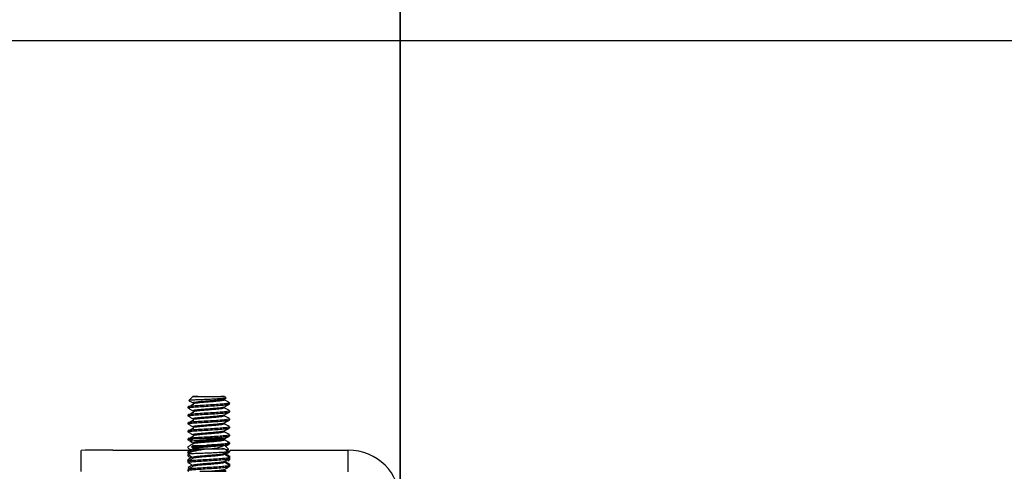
# Model space of a CAD drawing. Header units: inches. Extents: x 0.3 to 33.8, y 0.2 to 21.7.
# Tile 38 of 209: x 7.252 to 8.023, y 9.911 to 10.265. Entities that reach past the tile are written whole.
import ezdxf

# ---------------------------------------------------------------- set-up
doc = ezdxf.new("R2010")
doc.units = ezdxf.units.IN
doc.header["$MEASUREMENT"] = 0
doc.layers.add('BORDERS', color=7, linetype='Continuous')
doc.styles.add('SLDTEXTSTYLE0', font='TXT', dxfattribs={"width": 0.75})
doc.dimstyles.new('SLDDIMSTYLE0', dxfattribs={"dimtxt": 0.137795, "dimasz": 0.14, "dimexe": 0, "dimexo": 0.0625, "dimgap": 0.034449, "dimtad": 1, "dimdec": 3, "dimlfac": 5, "dimrnd": 1e-09, "dimzin": 12, "dimdsep": 46, "dimtxsty": 'SLDTEXTSTYLE0', "dimblk1": 'CLOSED', "dimblk2": 'CLOSED', "dimsah": 1, "dimcen": 0.09, "dimadec": 0, "dimazin": 3, "dimtfac": 1, "dimtdec": 3, "dimtofl": 0, "dimtmove": 0, "dimatfit": 3, "dimldrblk": 'CLOSED', "dimfxl": 0, "dimfrac": 2, "dimtolj": 1, "dimtzin": 12, "dimarcsym": 0})
doc.dimstyles.new('SLDDIMSTYLE1', dxfattribs={"dimtxt": 0.137795, "dimasz": 0.14, "dimexe": 0, "dimexo": 0.0625, "dimgap": 0.034449, "dimtad": 1, "dimdec": 3, "dimlfac": 5, "dimrnd": 1e-09, "dimzin": 4, "dimdsep": 46, "dimtxsty": 'SLDTEXTSTYLE0', "dimblk1": 'CLOSED', "dimblk2": 'CLOSED', "dimsah": 1, "dimcen": 0.09, "dimadec": 0, "dimazin": 1, "dimtfac": 1, "dimtdec": 3, "dimtofl": 0, "dimtmove": 0, "dimatfit": 3, "dimldrblk": 'CLOSED', "dimfxl": 0, "dimfrac": 2, "dimtolj": 1, "dimtzin": 12, "dimarcsym": 0})

# ---------------------------------------------------------------- blocks, each defined once
blk = doc.blocks.new('_Closed')
at = {"color": 0, "linetype": 'ByBlock', "lineweight": -2}
for p, q in [((-1, 0.166667), (0, 0)), ((-1, 0.166667), (-1, -0.166667)), ((0, 0), (-1, -0.166667)), ((0, 0), (-1, 0))]:
    blk.add_line(p, q, dxfattribs=at)
blk = doc.blocks.new('_D')
at = {"layer": 'BORDERS'}
for p, q in [((7.51022, 10.86735), (6.37408, 10.86735)), ((6.41345, 9.28819), (6.41345, 10.86735)), ((5.98853, 10.45494), (5.98853, 10.49693)), ((5.98853, 10.49693), (6.20728, 10.49693)), ((6.20728, 10.49693), (6.20728, 10.45494)), ((5.98853, 10.1495), (5.98853, 10.10751)), ((6.20728, 10.10751), (6.20728, 10.1495)), ((5.98853, 10.10751), (6.20728, 10.10751)), ((7.53522, 9.28819), (6.37408, 9.28819))]:
    blk.add_line(p, q, dxfattribs=at)
at = {"layer": 'BORDERS', "xscale": 0.14, "yscale": 0.14}
for p, rotation in [((6.41345, 10.86735, -0.18439), 90.0000000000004), ((6.41345, 9.28819, -0.18439), 270.0000000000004)]:
    blk.add_blockref('_Closed', p, dxfattribs=dict(at, rotation=rotation))
at = {"layer": 'BORDERS', "char_height": 0.137795, "attachment_point": 1, "rotation": 90, "style": 'SLDTEXTSTYLE0'}
for s, insert in [('7.896', (6.23582, 10.07314)), ('201', (6.02965, 10.1495))]:
    blk.add_mtext(s, dxfattribs=dict(at, insert=insert))
blk = doc.blocks.new('_D_3')
at = {"layer": 'BORDERS'}
for p, q in [((9.74959, 10.20882), (9.74959, 8.77454)), ((7.54959, 9.38382), (7.54959, 8.77454)), ((8.47345, 9.23883), (8.43146, 9.23883)), ((8.43146, 9.23883), (8.43146, 9.02008)), ((8.77889, 9.23883), (8.82088, 9.23883)), ((8.82088, 9.23883), (8.82088, 9.02008)), ((8.43146, 9.02008), (8.47345, 9.02008)), ((8.82088, 9.02008), (8.77889, 9.02008)), ((7.54959, 8.81391), (9.74959, 8.81391))]:
    blk.add_line(p, q, dxfattribs=at)
at = {"layer": 'BORDERS', "xscale": 0.14, "yscale": 0.14, "rotation": 180.0000000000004}
blk.add_blockref('_Closed', (7.54959, 8.81391, -0.18439), dxfattribs=at)
at = {"layer": 'BORDERS', "xscale": 0.14, "yscale": 0.14}
blk.add_blockref('_Closed', (9.74959, 8.81391, -0.18439), dxfattribs=at)
at = {"layer": 'BORDERS', "char_height": 0.137795, "attachment_point": 1, "style": 'SLDTEXTSTYLE0'}
for s, insert in [('279', (8.47345, 9.19771)), ('11.000', (8.34618, 8.99154))]:
    blk.add_mtext(s, dxfattribs=dict(at, insert=insert))
blk = doc.blocks.new('_D_4')
at = {"layer": 'BORDERS'}
for p, q in [((7.12007, 10.24816), (7.12007, 10.58982)), ((6.69515, 10.45494), (6.69515, 10.49693)), ((6.69515, 10.49693), (6.9139, 10.49693)), ((6.9139, 10.49693), (6.9139, 10.45494)), ((9.71022, 10.24816), (7.0807, 10.24816)), ((7.12007, 9.28819), (7.12007, 10.24816)), ((6.69515, 10.1495), (6.69515, 10.10751)), ((6.9139, 10.10751), (6.9139, 10.1495)), ((6.69515, 10.10751), (6.9139, 10.10751)), ((7.53522, 9.28819), (7.0807, 9.28819))]:
    blk.add_line(p, q, dxfattribs=at)
at = {"layer": 'BORDERS', "xscale": 0.14, "yscale": 0.14}
for p, rotation in [((7.12007, 10.24816, -0.18439), 90.0000000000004), ((7.12007, 9.28819, -0.18439), 270.0000000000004)]:
    blk.add_blockref('_Closed', p, dxfattribs=dict(at, rotation=rotation))
at = {"layer": 'BORDERS', "char_height": 0.137795, "attachment_point": 1, "rotation": 90, "style": 'SLDTEXTSTYLE0'}
for s, insert in [('4.800', (6.94244, 10.07314)), ('122', (6.73628, 10.1495))]:
    blk.add_mtext(s, dxfattribs=dict(at, insert=insert))

msp = doc.modelspace()

# ---------------------------------------------------------------- linework, layer by layer
at = {"color": 7, "linetype": 'Continuous', "lineweight": 25}
for p, q in [((7.54959, 10.84814), (7.54959, 9.86993)), ((7.54959, 9.86993), (7.54959, 10.84814)), ((7.38709, 9.96943), (7.38408, 9.96641)), ((7.38817, 9.96947), (7.38882, 9.96948)), ((7.39624, 9.96953), (7.39732, 9.96954)), ((7.41175, 9.9674), (7.41301, 9.96813)), ((7.41311, 9.96839), (7.41208, 9.96943)), ((7.38319, 9.96134), (7.38319, 9.96056)), ((7.41599, 9.95743), (7.41599, 9.95821)), ((7.38319, 9.95509), (7.38319, 9.95431)), ((7.38319, 9.94884), (7.38319, 9.94806)), ((7.41599, 9.95118), (7.41599, 9.95196)), ((7.38319, 9.94259), (7.38319, 9.94181)), ((7.41599, 9.94493), (7.41599, 9.94571)), ((7.38319, 9.93634), (7.38319, 9.93556)), ((7.38319, 9.93554), (7.3851, 9.93443)), ((7.38709, 9.93642), (7.38506, 9.93438)), ((7.40516, 9.93652), (7.40609, 9.93652)), ((7.4116, 9.93645), (7.41196, 9.93644)), ((7.41599, 9.93252), (7.41456, 9.93395)), ((7.41599, 9.93868), (7.41599, 9.93946)), ((7.41599, 9.93243), (7.41599, 9.93321)), ((7.29959, 9.91079), (7.29959, 9.92725)), ((7.32459, 9.92748), (7.38543, 9.92748)), ((7.38319, 9.93009), (7.38319, 9.92994)), ((7.38319, 9.92994), (7.38319, 9.92916)), ((7.38407, 9.92539), (7.38319, 9.92451)), ((7.38327, 9.92527), (7.3837, 9.92502)), ((7.38354, 9.93001), (7.38349, 9.92994)), ((7.38349, 9.92916), (7.38362, 9.92936)), ((7.38709, 9.93116), (7.38604, 9.9301)), ((7.38605, 9.9299), (7.38736, 9.92914)), ((7.38709, 9.92842), (7.38688, 9.9282)), ((7.38776, 9.92838), (7.38688, 9.9282)), ((7.38832, 9.92837), (7.38776, 9.92838)), ((7.39622, 9.92831), (7.39518, 9.92831)), ((7.40367, 9.93105), (7.40262, 9.93105)), ((7.4113, 9.93112), (7.41071, 9.93111)), ((7.41208, 9.93116), (7.4113, 9.93112)), ((7.41516, 9.92808), (7.41208, 9.93116)), ((7.41417, 9.92633), (7.41208, 9.92842)), ((7.41587, 9.92696), (7.41578, 9.92701)), ((7.41599, 9.92604), (7.41599, 9.92682)), ((7.41602, 9.92748), (7.50884, 9.92748)), ((7.50884, 9.91056), (7.50884, 9.92748)), ((7.38319, 9.92369), (7.38319, 9.92291)), ((7.38319, 9.91989), (7.38319, 9.91911)), ((7.38319, 9.91862), (7.38319, 9.91784)), ((7.38327, 9.91902), (7.38354, 9.91887)), ((7.38354, 9.92377), (7.38349, 9.92369)), ((7.38411, 9.92017), (7.38352, 9.91996)), ((7.41476, 9.91901), (7.41591, 9.91968)), ((7.41574, 9.91968), (7.41568, 9.91979)), ((7.41599, 9.92223), (7.41599, 9.92301)), ((7.41599, 9.92097), (7.41599, 9.92175)), ((7.41599, 9.91979), (7.41599, 9.92057)), ((7.38319, 9.91237), (7.38319, 9.91159)), ((7.38324, 9.91152), (7.38409, 9.91103)), ((7.38411, 9.91392), (7.38352, 9.91371)), ((7.41307, 9.91101), (7.41181, 9.91175)), ((7.41599, 9.91598), (7.41599, 9.91676)), ((7.41599, 9.91472), (7.41599, 9.9155))]:
    msp.add_line(p, q, dxfattribs=at)
at = {"color": 7, "linetype": 'Continuous', "lineweight": 25, "flags": 128}
for points in [[(7.39732, 9.96954), (7.40239, 9.96954), (7.40699, 9.96952), (7.41038, 9.96948), (7.41199, 9.96944), (7.41156, 9.96939), (7.40915, 9.96935), (7.40517, 9.96932), (7.40027, 9.96931), (7.39526, 9.96932), (7.39096, 9.96934), (7.38808, 9.96938), (7.38709, 9.96943), (7.38817, 9.96947)], [(7.41196, 9.93644), (7.41163, 9.93639), (7.40931, 9.93635), (7.40539, 9.93632), (7.40051, 9.93631), (7.39549, 9.93631), (7.39113, 9.93634), (7.38817, 9.93637), (7.38709, 9.93642), (7.38807, 9.93647), (7.39095, 9.9365), (7.39525, 9.93653), (7.40026, 9.93654), (7.40516, 9.93652)], [(7.38776, 9.92838), (7.38713, 9.92843), (7.38856, 9.92847), (7.3918, 9.92851), (7.39633, 9.92853), (7.40139, 9.92853), (7.40615, 9.92851), (7.40984, 9.92848), (7.41183, 9.92844), (7.41181, 9.92839), (7.40977, 9.92835), (7.40606, 9.92832), (7.40128, 9.9283), (7.39622, 9.92831)], [(7.39273, 9.91091), (7.39438, 9.9109), (7.39959, 9.91089), (7.40479, 9.9109), (7.4092, 9.91093), (7.41215, 9.91097), (7.41319, 9.91102), (7.41304, 9.91104)]]:
    msp.add_lwpolyline(points, dxfattribs=at)
at = {"color": 7, "linetype": 'Continuous', "lineweight": 25}
for centre, radius, start, end in [((7.31834, 9.24407), 0.68345, 89.47608, 91.57212), ((7.39739, 10.28238), 0.35137, 268.32101, 270.85301), ((7.41388, 9.95917), 0.02674, 269.23424, 274.5102), ((7.50884, 9.88674), 0.04075, 0.0012, 90.0012), ((7.3843, 9.93357), 0.00913, 263.00235, 271.97385)]:
    msp.add_arc(centre, radius, start, end, dxfattribs=at)
for points, knots in [([(7.38342, 9.96054), (7.38343, 9.96062), (7.38346, 9.96082), (7.38643, 9.96113), (7.39135, 9.96148), (7.39762, 9.96185), (7.40415, 9.96224), (7.41004, 9.96266), (7.41415, 9.9631), (7.41613, 9.96344), (7.4158, 9.96364), (7.41572, 9.96368)], [0, 0, 0, 0, 0.093937, 0.21808, 0.342224, 0.466367, 0.590511, 0.714654, 0.838798, 0.962941, 1, 1, 1, 1]), ([(7.41572, 9.96446), (7.4158, 9.96442), (7.41613, 9.96422), (7.41415, 9.96388), (7.41004, 9.96344), (7.40415, 9.96303), (7.39762, 9.96263), (7.39135, 9.96226), (7.38643, 9.96191), (7.3835, 9.9616), (7.38347, 9.96142), (7.38345, 9.96134)], [0, 0, 0, 0, 0.037315, 0.162315, 0.287315, 0.412315, 0.537315, 0.662315, 0.787315, 0.912315, 1, 1, 1, 1]), ([(7.38409, 9.96627), (7.38447, 9.96605), (7.38552, 9.96544), (7.38658, 9.96482), (7.38726, 9.96443)], [0, 0, 0, 0, 0.357418, 1, 1, 1, 1]), ([(7.41305, 9.96833), (7.41308, 9.96826), (7.41316, 9.96811), (7.41148, 9.96788), (7.40847, 9.96764), (7.40435, 9.9674), (7.39956, 9.96719), (7.39465, 9.96698), (7.39013, 9.9668), (7.38658, 9.96661), (7.38437, 9.96646), (7.3842, 9.96637), (7.38413, 9.96632)], [0, 0, 0, 0, 0.074823, 0.174246, 0.274278, 0.377298, 0.480246, 0.586223, 0.692813, 0.801009, 0.911214, 1, 1, 1, 1]), ([(7.41159, 9.96697), (7.41175, 9.96687), (7.41214, 9.96663), (7.41059, 9.96624), (7.40744, 9.96582), (7.40302, 9.96541), (7.3981, 9.96501), (7.39341, 9.96464), (7.38962, 9.96427), (7.38748, 9.96392), (7.38689, 9.96366), (7.38764, 9.9635), (7.38782, 9.96346)], [0, 0, 0, 0, 0.074846, 0.185895, 0.296944, 0.407994, 0.519043, 0.630092, 0.741142, 0.852191, 0.96324, 1, 1, 1, 1]), ([(7.41173, 9.96759), (7.41179, 9.96754), (7.41203, 9.96736), (7.41055, 9.96702), (7.40745, 9.9666), (7.40302, 9.96619), (7.39811, 9.96579), (7.39339, 9.96542), (7.38968, 9.96506), (7.38743, 9.96473), (7.38741, 9.96452), (7.38741, 9.96443)], [0, 0, 0, 0, 0.036811, 0.160202, 0.283592, 0.406983, 0.530374, 0.653765, 0.777156, 0.900546, 1, 1, 1, 1]), ([(7.38882, 9.96948), (7.38909, 9.96948), (7.39009, 9.9695), (7.39247, 9.96952), (7.395, 9.96953), (7.39624, 9.96953)], [0, 0, 0, 0, 0.162169, 0.591359, 1, 1, 1, 1]), ([(7.41175, 9.96115), (7.41243, 9.96155), (7.41379, 9.96234), (7.41515, 9.96313), (7.41584, 9.96353)], [0, 0, 0, 0, 0.499623, 1, 1, 1, 1]), ([(7.41588, 9.9646), (7.4152, 9.96499), (7.41383, 9.96579), (7.41247, 9.96658), (7.41179, 9.96698)], [0, 0, 0, 0, 0.500442, 1, 1, 1, 1]), ([(7.38319, 9.96054), (7.38387, 9.96015), (7.38522, 9.95936), (7.38658, 9.95857), (7.38726, 9.95818)], [0, 0, 0, 0, 0.50012, 1, 1, 1, 1]), ([(7.38342, 9.95429), (7.38343, 9.95437), (7.38346, 9.95457), (7.38643, 9.95488), (7.39135, 9.95523), (7.39762, 9.9556), (7.40415, 9.956), (7.41004, 9.95641), (7.41415, 9.95685), (7.41613, 9.95719), (7.4158, 9.95739), (7.41572, 9.95743)], [0, 0, 0, 0, 0.093937, 0.21808, 0.342224, 0.466367, 0.590511, 0.714654, 0.838798, 0.962941, 1, 1, 1, 1]), ([(7.41572, 9.95821), (7.4158, 9.95817), (7.41613, 9.95797), (7.41415, 9.95763), (7.41004, 9.95719), (7.40415, 9.95678), (7.39762, 9.95638), (7.39135, 9.95601), (7.38643, 9.95566), (7.3835, 9.95535), (7.38347, 9.95517), (7.38345, 9.95509)], [0, 0, 0, 0, 0.037315, 0.162315, 0.287315, 0.412315, 0.537315, 0.662315, 0.787315, 0.912315, 1, 1, 1, 1]), ([(7.38762, 9.96346), (7.38697, 9.96307), (7.3857, 9.9623), (7.38443, 9.96153), (7.3838, 9.96115)], [0, 0, 0, 0, 0.50836, 1, 1, 1, 1]), ([(7.38762, 9.95721), (7.38697, 9.95682), (7.3857, 9.95605), (7.38443, 9.95528), (7.3838, 9.9549)], [0, 0, 0, 0, 0.50836, 1, 1, 1, 1]), ([(7.41159, 9.96072), (7.41175, 9.96062), (7.41214, 9.96038), (7.41059, 9.95999), (7.40744, 9.95957), (7.40302, 9.95916), (7.3981, 9.95876), (7.39341, 9.95839), (7.38962, 9.95802), (7.38748, 9.95767), (7.38689, 9.95741), (7.38764, 9.95725), (7.38782, 9.95721)], [0, 0, 0, 0, 0.074846, 0.185895, 0.296944, 0.407994, 0.519043, 0.630092, 0.741142, 0.852191, 0.96324, 1, 1, 1, 1]), ([(7.41173, 9.96134), (7.41179, 9.96129), (7.41203, 9.96111), (7.41055, 9.96077), (7.40745, 9.96035), (7.40302, 9.95994), (7.39811, 9.95954), (7.39339, 9.95917), (7.38968, 9.95881), (7.38743, 9.95848), (7.38741, 9.95827), (7.38741, 9.95818)], [0, 0, 0, 0, 0.036811, 0.160202, 0.283592, 0.406983, 0.530374, 0.653765, 0.777156, 0.900546, 1, 1, 1, 1]), ([(7.41175, 9.9549), (7.41243, 9.9553), (7.41379, 9.95609), (7.41515, 9.95688), (7.41584, 9.95728)], [0, 0, 0, 0, 0.499623, 1, 1, 1, 1]), ([(7.41588, 9.95835), (7.4152, 9.95875), (7.41383, 9.95954), (7.41247, 9.96033), (7.41179, 9.96073)], [0, 0, 0, 0, 0.500442, 1, 1, 1, 1]), ([(7.38319, 9.95429), (7.38387, 9.9539), (7.38522, 9.95311), (7.38658, 9.95232), (7.38726, 9.95193)], [0, 0, 0, 0, 0.50012, 1, 1, 1, 1]), ([(7.38342, 9.94804), (7.38343, 9.94812), (7.38346, 9.94832), (7.38643, 9.94863), (7.39135, 9.94898), (7.39762, 9.94935), (7.40415, 9.94975), (7.41004, 9.95016), (7.41415, 9.9506), (7.41613, 9.95094), (7.4158, 9.95114), (7.41572, 9.95118)], [0, 0, 0, 0, 0.093937, 0.21808, 0.342224, 0.466367, 0.590511, 0.714654, 0.838798, 0.962941, 1, 1, 1, 1]), ([(7.41572, 9.95196), (7.4158, 9.95192), (7.41613, 9.95172), (7.41415, 9.95138), (7.41004, 9.95094), (7.40415, 9.95053), (7.39762, 9.95013), (7.39135, 9.94976), (7.38643, 9.94941), (7.3835, 9.9491), (7.38347, 9.94892), (7.38345, 9.94884)], [0, 0, 0, 0, 0.037315, 0.162315, 0.287315, 0.412315, 0.537315, 0.662315, 0.787315, 0.912315, 1, 1, 1, 1]), ([(7.38762, 9.95096), (7.38697, 9.95057), (7.3857, 9.9498), (7.38443, 9.94903), (7.3838, 9.94865)], [0, 0, 0, 0, 0.50836, 1, 1, 1, 1]), ([(7.41159, 9.95447), (7.41175, 9.95437), (7.41214, 9.95413), (7.41059, 9.95374), (7.40744, 9.95332), (7.40302, 9.95291), (7.3981, 9.95251), (7.39341, 9.95214), (7.38962, 9.95178), (7.38748, 9.95142), (7.38689, 9.95116), (7.38764, 9.951), (7.38782, 9.95096)], [0, 0, 0, 0, 0.074846, 0.185895, 0.296944, 0.407994, 0.519043, 0.630092, 0.741142, 0.852191, 0.96324, 1, 1, 1, 1]), ([(7.41159, 9.94822), (7.41175, 9.94812), (7.41214, 9.94788), (7.41059, 9.94749), (7.40744, 9.94707), (7.40302, 9.94666), (7.3981, 9.94626), (7.39341, 9.94589), (7.38962, 9.94553), (7.38748, 9.94517), (7.38689, 9.94491), (7.38764, 9.94475), (7.38782, 9.94471)], [0, 0, 0, 0, 0.074846, 0.185895, 0.296944, 0.407994, 0.519043, 0.630092, 0.741142, 0.852191, 0.96324, 1, 1, 1, 1]), ([(7.41173, 9.95509), (7.41179, 9.95504), (7.41203, 9.95486), (7.41055, 9.95452), (7.40745, 9.9541), (7.40302, 9.95369), (7.39811, 9.95329), (7.39339, 9.95292), (7.38968, 9.95256), (7.38743, 9.95223), (7.38741, 9.95202), (7.38741, 9.95193)], [0, 0, 0, 0, 0.036811, 0.160202, 0.283592, 0.406983, 0.530374, 0.653765, 0.777156, 0.900546, 1, 1, 1, 1]), ([(7.41173, 9.94884), (7.41179, 9.94879), (7.41203, 9.94861), (7.41055, 9.94827), (7.40745, 9.94785), (7.40302, 9.94744), (7.39811, 9.94704), (7.39339, 9.94667), (7.38968, 9.94631), (7.38743, 9.94598), (7.38741, 9.94577), (7.38741, 9.94568)], [0, 0, 0, 0, 0.036811, 0.160202, 0.283592, 0.406983, 0.530374, 0.653765, 0.777156, 0.900546, 1, 1, 1, 1]), ([(7.41175, 9.94865), (7.41243, 9.94905), (7.41379, 9.94984), (7.41515, 9.95063), (7.41584, 9.95103)], [0, 0, 0, 0, 0.499623, 1, 1, 1, 1]), ([(7.41588, 9.9521), (7.4152, 9.9525), (7.41383, 9.95329), (7.41247, 9.95408), (7.41179, 9.95448)], [0, 0, 0, 0, 0.500442, 1, 1, 1, 1]), ([(7.41588, 9.94585), (7.4152, 9.94625), (7.41383, 9.94704), (7.41247, 9.94783), (7.41179, 9.94823)], [0, 0, 0, 0, 0.500442, 1, 1, 1, 1]), ([(7.38319, 9.94804), (7.38387, 9.94765), (7.38522, 9.94686), (7.38658, 9.94607), (7.38726, 9.94568)], [0, 0, 0, 0, 0.50012, 1, 1, 1, 1]), ([(7.38319, 9.94179), (7.38387, 9.9414), (7.38522, 9.94061), (7.38658, 9.93982), (7.38726, 9.93943)], [0, 0, 0, 0, 0.50012, 1, 1, 1, 1]), ([(7.38342, 9.94179), (7.38343, 9.94187), (7.38346, 9.94207), (7.38643, 9.94238), (7.39135, 9.94273), (7.39762, 9.9431), (7.40415, 9.9435), (7.41004, 9.94391), (7.41415, 9.94435), (7.41613, 9.94469), (7.4158, 9.94489), (7.41572, 9.94493)], [0, 0, 0, 0, 0.093937, 0.21808, 0.342224, 0.466367, 0.590511, 0.714654, 0.838798, 0.962941, 1, 1, 1, 1]), ([(7.41572, 9.94571), (7.4158, 9.94567), (7.41613, 9.94547), (7.41415, 9.94513), (7.41004, 9.94469), (7.40415, 9.94428), (7.39762, 9.94388), (7.39135, 9.94351), (7.38643, 9.94316), (7.3835, 9.94285), (7.38347, 9.94267), (7.38345, 9.94259)], [0, 0, 0, 0, 0.0373146, 0.1623146, 0.2873146, 0.4123146, 0.5373146, 0.6623146, 0.7873146, 0.9123146, 1, 1, 1, 1]), ([(7.38762, 9.94471), (7.38697, 9.94432), (7.3857, 9.94355), (7.38443, 9.94278), (7.3838, 9.9424)], [0, 0, 0, 0, 0.50836, 1, 1, 1, 1]), ([(7.41159, 9.94197), (7.41175, 9.94187), (7.41214, 9.94163), (7.41059, 9.94124), (7.40744, 9.94082), (7.40302, 9.94041), (7.3981, 9.94001), (7.39341, 9.93964), (7.38962, 9.93928), (7.38748, 9.93892), (7.38689, 9.93866), (7.38764, 9.9385), (7.38782, 9.93846)], [0, 0, 0, 0, 0.074846, 0.185895, 0.296944, 0.407994, 0.519043, 0.630092, 0.741142, 0.852191, 0.96324, 1, 1, 1, 1]), ([(7.41173, 9.94259), (7.41179, 9.94255), (7.41203, 9.94236), (7.41055, 9.94202), (7.40745, 9.9416), (7.40302, 9.94119), (7.39811, 9.94079), (7.39339, 9.94042), (7.38968, 9.94006), (7.38743, 9.93973), (7.38741, 9.93952), (7.38741, 9.93943)], [0, 0, 0, 0, 0.036811, 0.160202, 0.283592, 0.406983, 0.530374, 0.653765, 0.777156, 0.900546, 1, 1, 1, 1]), ([(7.41175, 9.9424), (7.41243, 9.9428), (7.41379, 9.94359), (7.41515, 9.94438), (7.41584, 9.94478)], [0, 0, 0, 0, 0.499623, 1, 1, 1, 1]), ([(7.41588, 9.9396), (7.4152, 9.94), (7.41383, 9.94079), (7.41247, 9.94158), (7.41179, 9.94198)], [0, 0, 0, 0, 0.500442, 1, 1, 1, 1]), ([(7.38342, 9.93554), (7.38345, 9.93562), (7.38353, 9.93582), (7.38529, 9.93603), (7.3872, 9.93617), (7.38745, 9.93618)], [0, 0, 0, 0, 0.3963565, 0.9201683, 1, 1, 1, 1]), ([(7.41572, 9.93946), (7.4158, 9.93942), (7.41613, 9.93922), (7.41415, 9.93888), (7.41004, 9.93845), (7.40415, 9.93803), (7.39762, 9.93763), (7.39135, 9.93726), (7.38643, 9.93691), (7.3835, 9.9366), (7.38347, 9.93642), (7.38345, 9.93634)], [0, 0, 0, 0, 0.0373146, 0.1623146, 0.2873146, 0.4123146, 0.5373146, 0.6623146, 0.7873146, 0.9123146, 1, 1, 1, 1]), ([(7.38762, 9.93846), (7.38697, 9.93807), (7.3857, 9.9373), (7.38443, 9.93653), (7.3838, 9.93615)], [0, 0, 0, 0, 0.50836, 1, 1, 1, 1]), ([(7.41199, 9.93634), (7.41206, 9.93629), (7.41223, 9.93615), (7.41088, 9.93593), (7.40827, 9.9357), (7.40455, 9.93545), (7.40017, 9.93525), (7.39558, 9.93503), (7.39132, 9.93485), (7.3878, 9.93466), (7.38561, 9.93449), (7.38474, 9.93437), (7.38512, 9.93431), (7.38519, 9.93429)], [0, 0, 0, 0, 0.059874, 0.155992, 0.252017, 0.35163, 0.451456, 0.553351, 0.656952, 0.761188, 0.868537, 0.975812, 1, 1, 1, 1]), ([(7.38515, 9.93423), (7.38521, 9.9342), (7.38595, 9.93377), (7.38668, 9.93334), (7.38736, 9.93295)], [0, 0, 0, 0, 0.074166, 1, 1, 1, 1]), ([(7.4117, 9.93619), (7.41175, 9.93613), (7.41194, 9.93593), (7.41028, 9.93558), (7.407, 9.93516), (7.40247, 9.93475), (7.39755, 9.93435), (7.3929, 9.93398), (7.38936, 9.93362), (7.38738, 9.93332), (7.38745, 9.93313), (7.38748, 9.93307)], [0, 0, 0, 0, 0.050042, 0.175247, 0.300452, 0.425656, 0.550861, 0.676066, 0.80127, 0.926475, 1, 1, 1, 1]), ([(7.4117, 9.93541), (7.41175, 9.93535), (7.41195, 9.93515), (7.41028, 9.9348), (7.407, 9.93437), (7.40247, 9.93396), (7.39755, 9.93357), (7.39289, 9.9332), (7.38939, 9.93284), (7.38751, 9.93257), (7.38752, 9.93242), (7.38753, 9.93239)], [0, 0, 0, 0, 0.053598, 0.18345, 0.313302, 0.443154, 0.573006, 0.702858, 0.832711, 0.962563, 1, 1, 1, 1]), ([(7.39202, 9.93651), (7.39387, 9.93662), (7.39771, 9.93686), (7.40417, 9.93725), (7.41003, 9.93766), (7.41416, 9.9381), (7.41613, 9.93844), (7.4158, 9.93864), (7.41572, 9.93868)], [0, 0, 0, 0, 0.177452, 0.368808, 0.560164, 0.751521, 0.942877, 1, 1, 1, 1]), ([(7.41175, 9.93615), (7.41243, 9.93655), (7.41379, 9.93734), (7.41515, 9.93813), (7.41584, 9.93853)], [0, 0, 0, 0, 0.499623, 1, 1, 1, 1]), ([(7.41418, 9.93419), (7.41406, 9.93426), (7.41326, 9.93472), (7.41246, 9.93519), (7.41178, 9.93558)], [0, 0, 0, 0, 0.147229, 1, 1, 1, 1]), ([(7.41588, 9.93335), (7.4152, 9.93375), (7.41383, 9.93454), (7.41247, 9.93533), (7.41179, 9.93573)], [0, 0, 0, 0, 0.500442, 1, 1, 1, 1]), ([(7.41353, 9.93244), (7.41404, 9.9327), (7.41508, 9.93322), (7.41504, 9.93383), (7.41422, 9.93414), (7.41416, 9.93416)], [0, 0, 0, 0, 0.4809096, 0.9617999, 1, 1, 1, 1]), ([(7.41572, 9.93321), (7.41581, 9.93317), (7.41609, 9.93303), (7.41524, 9.9329), (7.41466, 9.93281)], [0, 0, 0, 0, 0.327757, 1, 1, 1, 1]), ([(7.38341, 9.92527), (7.38334, 9.92528), (7.38271, 9.92541), (7.38313, 9.92554), (7.38438, 9.92567), (7.38452, 9.92569)], [0, 0, 0, 0, 0.100318, 0.899998, 1, 1, 1, 1]), ([(7.38732, 9.92858), (7.38664, 9.92819), (7.38528, 9.92739), (7.38392, 9.9266), (7.38323, 9.92621)], [0, 0, 0, 0, 0.499574, 1, 1, 1, 1]), ([(7.38734, 9.9324), (7.38666, 9.932), (7.38529, 9.9312), (7.38393, 9.93041), (7.38325, 9.93002)], [0, 0, 0, 0, 0.499554, 1, 1, 1, 1]), ([(7.38327, 9.92908), (7.38395, 9.92868), (7.38477, 9.92821), (7.38559, 9.92773), (7.38572, 9.92765)], [0, 0, 0, 0, 0.835092, 1, 1, 1, 1]), ([(7.38616, 9.92664), (7.38535, 9.92657), (7.38371, 9.92642), (7.38358, 9.92628), (7.38352, 9.92621)], [0, 0, 0, 0, 0.487902, 1, 1, 1, 1]), ([(7.38411, 9.92535), (7.38444, 9.92558), (7.38514, 9.92606), (7.38818, 9.92678), (7.39211, 9.92758), (7.39496, 9.92808), (7.39622, 9.92831)], [0, 0, 0, 0, 0.251866, 0.533037, 0.792598, 1, 1, 1, 1]), ([(7.38732, 9.92731), (7.38664, 9.92692), (7.38568, 9.92636), (7.38473, 9.92581), (7.38446, 9.92565)], [0, 0, 0, 0, 0.714672, 1, 1, 1, 1]), ([(7.41412, 9.92612), (7.41412, 9.92611), (7.4142, 9.92601), (7.41274, 9.92584), (7.40982, 9.92558), (7.4055, 9.92535), (7.40044, 9.92512), (7.39514, 9.92491), (7.39021, 9.92473), (7.38662, 9.92457), (7.38517, 9.92448), (7.38461, 9.92445)], [0, 0, 0, 0, 0.017683, 0.140527, 0.265223, 0.392234, 0.519553, 0.650707, 0.781795, 0.915957, 1, 1, 1, 1]), ([(7.40262, 9.93105), (7.40121, 9.93098), (7.3984, 9.93082), (7.39414, 9.93062), (7.39039, 9.93044), (7.38756, 9.93025), (7.38595, 9.9301), (7.38604, 9.93), (7.38608, 9.92995)], [0, 0, 0, 0, 0.1680679, 0.3361357, 0.5040409, 0.6782208, 0.8527726, 1, 1, 1, 1]), ([(7.40367, 9.93105), (7.40209, 9.93092), (7.39891, 9.93065), (7.3941, 9.93028), (7.39013, 9.92991), (7.38774, 9.92956), (7.38688, 9.92931), (7.3874, 9.92917), (7.38747, 9.92915)], [0, 0, 0, 0, 0.193335, 0.386671, 0.580006, 0.773341, 0.966676, 1, 1, 1, 1]), ([(7.39518, 9.92831), (7.39375, 9.92819), (7.39088, 9.92794), (7.38808, 9.92761), (7.38763, 9.9274), (7.38743, 9.9273)], [0, 0, 0, 0, 0.353254, 0.706509, 1, 1, 1, 1]), ([(7.39518, 9.92831), (7.3947, 9.92831), (7.39295, 9.92832), (7.39031, 9.92834), (7.38897, 9.92836), (7.38832, 9.92837)], [0, 0, 0, 0, 0.162169, 0.591359, 1, 1, 1, 1]), ([(7.41353, 9.93244), (7.41219, 9.93229), (7.40951, 9.932), (7.4038, 9.93161), (7.39994, 9.93138), (7.39822, 9.93127)], [0, 0, 0, 0, 0.357102, 0.714205, 1, 1, 1, 1]), ([(7.40174, 9.92853), (7.40207, 9.92858), (7.40412, 9.92891), (7.40724, 9.92949), (7.4102, 9.93035), (7.41096, 9.93089), (7.4113, 9.93112)], [0, 0, 0, 0, 0.068154, 0.41837, 0.741669, 1, 1, 1, 1]), ([(7.41071, 9.93111), (7.41047, 9.93111), (7.40957, 9.93109), (7.40734, 9.93107), (7.40487, 9.93106), (7.40367, 9.93105)], [0, 0, 0, 0, 0.162169, 0.591359, 1, 1, 1, 1]), ([(7.40925, 9.93123), (7.41077, 9.93137), (7.41385, 9.93165), (7.4159, 9.93198), (7.41576, 9.93215), (7.41574, 9.93218)], [0, 0, 0, 0, 0.455499, 0.921001, 1, 1, 1, 1]), ([(7.41177, 9.9247), (7.41245, 9.92509), (7.41324, 9.92555), (7.41403, 9.92601), (7.41414, 9.92607)], [0, 0, 0, 0, 0.860402, 1, 1, 1, 1]), ([(7.41285, 9.9304), (7.41319, 9.93059), (7.41421, 9.93119), (7.41523, 9.93178), (7.41591, 9.93218)], [0, 0, 0, 0, 0.332605, 1, 1, 1, 1]), ([(7.41518, 9.92802), (7.4152, 9.92802), (7.41553, 9.92793), (7.41487, 9.92778), (7.41344, 9.92765), (7.4129, 9.9276)], [0, 0, 0, 0, 0.0235338, 0.6293088, 1, 1, 1, 1]), ([(7.4131, 9.92429), (7.41335, 9.92444), (7.41429, 9.92499), (7.41523, 9.92553), (7.41591, 9.92593)], [0, 0, 0, 0, 0.2734227, 1, 1, 1, 1]), ([(7.41348, 9.92701), (7.41364, 9.92711), (7.41421, 9.92744), (7.41478, 9.92777), (7.41519, 9.92801)], [0, 0, 0, 0, 0.275592, 1, 1, 1, 1]), ([(7.4137, 9.92544), (7.41465, 9.92558), (7.41603, 9.92577), (7.41576, 9.92597), (7.41568, 9.92604)], [0, 0, 0, 0, 0.691431, 1, 1, 1, 1]), ([(7.41568, 9.92682), (7.41577, 9.92675), (7.41603, 9.92659), (7.41489, 9.92642), (7.41416, 9.92631)], [0, 0, 0, 0, 0.36531, 1, 1, 1, 1]), ([(7.38341, 9.91902), (7.38334, 9.91903), (7.38271, 9.91916), (7.38313, 9.91929), (7.38438, 9.91942), (7.38452, 9.91944)], [0, 0, 0, 0, 0.100318, 0.899998, 1, 1, 1, 1]), ([(7.38349, 9.91777), (7.38337, 9.9178), (7.38281, 9.91795), (7.38434, 9.9182), (7.38799, 9.91854), (7.39359, 9.9189), (7.40005, 9.91928), (7.40646, 9.91968), (7.41177, 9.92011), (7.41535, 9.92054), (7.41573, 9.92083), (7.41591, 9.92097)], [0, 0, 0, 0, 0.034144, 0.155935, 0.277726, 0.399516, 0.521307, 0.643098, 0.764889, 0.886679, 1, 1, 1, 1]), ([(7.38349, 9.92402), (7.38337, 9.92405), (7.38279, 9.9242), (7.38382, 9.92434), (7.38461, 9.92445)], [0, 0, 0, 0, 0.218965, 1, 1, 1, 1]), ([(7.38673, 9.92199), (7.38625, 9.92171), (7.38508, 9.92103), (7.38392, 9.92035), (7.38323, 9.91996)], [0, 0, 0, 0, 0.41512, 1, 1, 1, 1]), ([(7.38732, 9.92106), (7.38664, 9.92067), (7.38527, 9.91987), (7.38391, 9.91908), (7.38323, 9.91869)], [0, 0, 0, 0, 0.499614, 1, 1, 1, 1]), ([(7.38324, 9.92402), (7.38392, 9.92363), (7.38529, 9.92283), (7.38665, 9.92204), (7.38734, 9.92164)], [0, 0, 0, 0, 0.500555, 1, 1, 1, 1]), ([(7.38324, 9.91777), (7.38392, 9.91738), (7.38529, 9.91658), (7.38665, 9.91579), (7.38734, 9.91539)], [0, 0, 0, 0, 0.500555, 1, 1, 1, 1]), ([(7.38327, 9.92283), (7.38395, 9.92243), (7.38477, 9.92196), (7.38559, 9.92148), (7.38572, 9.9214)], [0, 0, 0, 0, 0.835092, 1, 1, 1, 1]), ([(7.41569, 9.92187), (7.4158, 9.92184), (7.41645, 9.92166), (7.41517, 9.92133), (7.41185, 9.92089), (7.40644, 9.92046), (7.40006, 9.92006), (7.39357, 9.91968), (7.38806, 9.91932), (7.38423, 9.91899), (7.38364, 9.91878), (7.38336, 9.91869)], [0, 0, 0, 0, 0.025339, 0.149019, 0.272698, 0.396378, 0.520058, 0.643738, 0.767417, 0.891097, 1, 1, 1, 1]), ([(7.41155, 9.92471), (7.41146, 9.92463), (7.41119, 9.9244), (7.40873, 9.92404), (7.40477, 9.92362), (7.39993, 9.92322), (7.39507, 9.92284), (7.39086, 9.92247), (7.38811, 9.92212), (7.38695, 9.92185), (7.38742, 9.92169), (7.38754, 9.92165)], [0, 0, 0, 0, 0.068944, 0.195596, 0.322248, 0.4489, 0.575552, 0.702204, 0.828856, 0.955508, 1, 1, 1, 1]), ([(7.41155, 9.91846), (7.41146, 9.91838), (7.41119, 9.91815), (7.40873, 9.91779), (7.40477, 9.91737), (7.39993, 9.91697), (7.39507, 9.91659), (7.39086, 9.91622), (7.38811, 9.91587), (7.38695, 9.9156), (7.38742, 9.91544), (7.38754, 9.9154)], [0, 0, 0, 0, 0.068944, 0.195596, 0.322248, 0.4489, 0.575552, 0.702204, 0.828856, 0.955508, 1, 1, 1, 1]), ([(7.41165, 9.92424), (7.41175, 9.9242), (7.41227, 9.92402), (7.41132, 9.92369), (7.40881, 9.92326), (7.40475, 9.92284), (7.39994, 9.92244), (7.39506, 9.92206), (7.39092, 9.92169), (7.38807, 9.92136), (7.38763, 9.92115), (7.38743, 9.92105)], [0, 0, 0, 0, 0.031963, 0.155582, 0.279201, 0.40282, 0.526438, 0.650057, 0.773676, 0.897295, 1, 1, 1, 1]), ([(7.41165, 9.91799), (7.41175, 9.91795), (7.41227, 9.91777), (7.41132, 9.91744), (7.40881, 9.91701), (7.40475, 9.91659), (7.39994, 9.91619), (7.39506, 9.91581), (7.39092, 9.91544), (7.38807, 9.91511), (7.38763, 9.9149), (7.38743, 9.9148)], [0, 0, 0, 0, 0.031963, 0.155582, 0.279201, 0.40282, 0.526438, 0.650057, 0.773676, 0.897295, 1, 1, 1, 1]), ([(7.41177, 9.91845), (7.41245, 9.91884), (7.41381, 9.91963), (7.41517, 9.92042), (7.41585, 9.92082)], [0, 0, 0, 0, 0.499708, 1, 1, 1, 1]), ([(7.4159, 9.92187), (7.41521, 9.92227), (7.41385, 9.92306), (7.41249, 9.92385), (7.41181, 9.92425)], [0, 0, 0, 0, 0.500395, 1, 1, 1, 1]), ([(7.4159, 9.91562), (7.41521, 9.91602), (7.41385, 9.91681), (7.41249, 9.9176), (7.41181, 9.918)], [0, 0, 0, 0, 0.500395, 1, 1, 1, 1]), ([(7.41553, 9.92283), (7.41491, 9.9232), (7.41377, 9.92389), (7.41262, 9.92458), (7.4121, 9.92489)], [0, 0, 0, 0, 0.546173, 1, 1, 1, 1]), ([(7.41553, 9.91658), (7.41491, 9.91695), (7.41377, 9.91764), (7.41262, 9.91833), (7.4121, 9.91864)], [0, 0, 0, 0, 0.546173, 1, 1, 1, 1]), ([(7.41584, 9.92301), (7.41591, 9.92299), (7.41604, 9.92295), (7.41586, 9.92292), (7.41578, 9.9229)], [0, 0, 0, 0, 0.556119, 1, 1, 1, 1]), ([(7.38349, 9.91152), (7.38337, 9.91155), (7.38281, 9.9117), (7.38434, 9.91195), (7.38799, 9.91229), (7.39359, 9.91265), (7.40005, 9.91303), (7.40646, 9.91343), (7.41177, 9.91386), (7.41535, 9.91429), (7.41573, 9.91458), (7.41591, 9.91472)], [0, 0, 0, 0, 0.034144, 0.155935, 0.277726, 0.399516, 0.521307, 0.643098, 0.764889, 0.886679, 1, 1, 1, 1]), ([(7.38732, 9.91481), (7.38664, 9.91442), (7.38527, 9.91362), (7.38391, 9.91283), (7.38323, 9.91244)], [0, 0, 0, 0, 0.499614, 1, 1, 1, 1]), ([(7.38673, 9.91574), (7.38625, 9.91546), (7.38511, 9.91479), (7.38397, 9.91413), (7.38331, 9.91375)], [0, 0, 0, 0, 0.424389, 1, 1, 1, 1]), ([(7.41569, 9.91562), (7.4158, 9.91559), (7.41645, 9.91541), (7.41517, 9.91508), (7.41185, 9.91464), (7.40644, 9.91421), (7.40006, 9.91381), (7.39357, 9.91343), (7.38806, 9.91307), (7.38423, 9.91274), (7.38364, 9.91254), (7.38336, 9.91244)], [0, 0, 0, 0, 0.0253388, 0.1490186, 0.2726984, 0.3963781, 0.5200579, 0.6437377, 0.7674175, 0.8910973, 1, 1, 1, 1]), ([(7.41155, 9.91221), (7.41146, 9.91213), (7.41119, 9.9119), (7.40872, 9.91154), (7.40537, 9.91118), (7.40285, 9.91097), (7.40193, 9.9109)], [0, 0, 0, 0, 0.1745901, 0.4953182, 0.8160463, 1, 1, 1, 1]), ([(7.41165, 9.91174), (7.41175, 9.9117), (7.41227, 9.91152), (7.41162, 9.91125), (7.41013, 9.91102), (7.40958, 9.91093)], [0, 0, 0, 0, 0.139188, 0.677502, 1, 1, 1, 1]), ([(7.41177, 9.9122), (7.41245, 9.91259), (7.41381, 9.91338), (7.41517, 9.91417), (7.41585, 9.91457)], [0, 0, 0, 0, 0.499708, 1, 1, 1, 1]), ([(7.41584, 9.91676), (7.41591, 9.91674), (7.41604, 9.9167), (7.41586, 9.91667), (7.41578, 9.91665)], [0, 0, 0, 0, 0.5561192, 1, 1, 1, 1])]:
    msp.add_open_spline(points, degree=3, knots=knots, dxfattribs=at)
msp.add_open_spline([(7.41071, 9.93111), (7.40984, 9.93097), (7.40811, 9.93068), (7.40376, 9.93027), (7.39889, 9.92987), (7.39412, 9.92949), (7.39007, 9.92913), (7.38865, 9.9289), (7.38794, 9.92878)], degree=3, dxfattribs=at)

# ---------------------------------------------------------------- dimensions: what is measured, and where the dimension line sits
at = {"layer": 'BORDERS'}
for base, p2, dimstyle, picture, middle in [((6.41345, 10.86735), (7.54959, 10.86735), 'SLDDIMSTYLE0', '_D', (6.41345, 10.30222)), ((7.12007, 10.24816), (9.74959, 10.24816), 'SLDDIMSTYLE1', '_D_4', (7.12007, 10.30222))]:
    dim = msp.add_linear_dim(base=base, p1=(7.57459, 9.28819), p2=p2, angle=90, dimstyle=dimstyle, dxfattribs=at)
    dim.commit()
    dim.dimension.update_dxf_attribs({"geometry": picture, "text_midpoint": middle, "dimtype": 160})
dim = msp.add_linear_dim(base=(9.74959, 8.81391), p1=(7.54959, 9.4232), p2=(9.74959, 10.24819), dimstyle='SLDDIMSTYLE1', dxfattribs=at)
dim.commit()
dim.dimension.update_dxf_attribs({"geometry": '_D_3', "text_midpoint": (8.62617, 8.81391), "dimtype": 160})

doc.saveas('drawing.dxf')
